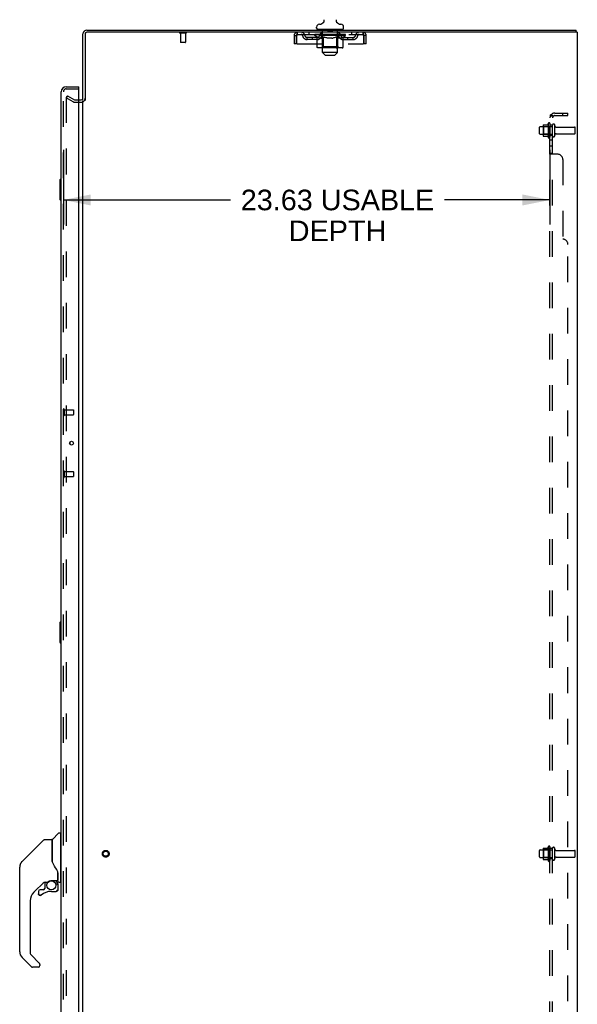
# Model space of a CAD drawing. Header units: inches. Extents: x 0 to 227, y 0 to 147.
# Tile 22 of 26: x 128 to 155, y 48 to 96. Entities that reach past the tile are written whole.
import ezdxf

# ---------------------------------------------------------------- set-up
doc = ezdxf.new("R2010")
doc.units = ezdxf.units.IN
doc.header["$LTSCALE"] = 12.466667
doc.header["$MEASUREMENT"] = 0
doc.linetypes.add('HIDDEN', pattern=[0.2, 0.1, -0.1])
doc.layers.get('0').update_dxf_attribs({"linetype": 'CONTINUOUS'})
for name, color, linetype in [('DEFAULT_2', 8, 'HIDDEN'), ('DIMENSIONS', 7, 'CONTINUOUS'), ('DOOR_ASSEMBLY', 7, 'CONTINUOUS'), ('SUBPANEL', 7, 'CONTINUOUS')]:
    doc.layers.add(name, color=color, linetype=linetype)
doc.styles.get("Standard").update_dxf_attribs({"font": 'arial.ttf'})
doc.dimstyles.new('DIMSTYLE_1', dxfattribs={"dimtxt": 1, "dimasz": 1.333333, "dimexe": 0.09, "dimexo": 0.07, "dimgap": 0.0375, "dimtad": 0, "dimtih": 1, "dimtoh": 1, "dimzin": 4, "dimdsep": 46, "dimtxsty": 'Standard', "dimblk": '_FILLED', "dimblk1": '_FILLED', "dimblk2": '_FILLED', "dimcen": 0.09, "dimadec": 3, "dimazin": 1, "dimtfac": 1, "dimtdec": 3, "dimtofl": 0, "dimtmove": 0, "dimatfit": 3, "dimldrblk": '_FILLED', "dimfxl": 0, "dimtolj": 1, "dimtzin": 4, "dimarcsym": 0})

# ---------------------------------------------------------------- blocks, each defined once
blk = doc.blocks.new('_FILLED')
at = {"color": 0, "linetype": 'ByBlock'}
blk.add_solid([(0, 0), (-1, 0.2), (-1, -0.2)], dxfattribs=at)
blk = doc.blocks.new('*D2')
at = {"layer": 'DIMENSIONS', "color": 2, "linetype": 'Continuous'}
for p, q in [((130.279, 89.32), (130.279, 85.678)), ((153.904, 89.32), (153.904, 85.678)), ((130.279, 86.878), (138.4, 86.878)), ((153.904, 86.878), (148.783, 86.878))]:
    blk.add_line(p, q, dxfattribs=at)
at = {"layer": 'DIMENSIONS', "color": 2, "linetype": 'Continuous', "xscale": 1.3333333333, "yscale": 1.3333333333, "zscale": 1.3333333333, "rotation": 180}
blk.add_blockref('_FILLED', (130.279, 86.878), dxfattribs=at)
at = {"layer": 'DIMENSIONS', "color": 2, "linetype": 'Continuous', "xscale": 1.3333333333, "yscale": 1.3333333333, "zscale": 1.3333333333}
blk.add_blockref('_FILLED', (153.904, 86.878), dxfattribs=at)
at = {"layer": 'DIMENSIONS', "color": 2, "linetype": 'Continuous', "insert": (143.592, 87.378), "char_height": 1, "width": 9.3829, "attachment_point": 2, "line_spacing_factor": 0.9}
blk.add_mtext('23.63 USABLE\\PDEPTH', dxfattribs=at)

msp = doc.modelspace()

# ---------------------------------------------------------------- linework, layer by layer
at = {"color": 7, "linetype": 'Continuous'}
for p, q in [((142.578, 95.218), (142.578, 95.273)), ((142.638, 95.128), (142.638, 95.158)), ((143.828, 95.158), (142.638, 95.158)), ((142.876, 95.472), (142.872, 95.47)), ((143.828, 95.128), (143.828, 95.158)), ((143.888, 95.218), (143.888, 95.273)), ((155.181, 95.024), (155.181, 95.128))]:
    msp.add_line(p, q, dxfattribs=at)
at = {"color": 3, "linetype": 'Continuous'}
for p, q in [((131.233, 91.711), (131.233, 94.939)), ((131.337, 94.934), (131.337, 91.71)), ((131.422, 95.128), (155.181, 95.128)), ((155.233, 95.024), (131.427, 95.024)), ((155.233, 95.024), (155.233, 11.232)), ((131.029, 91.732), (131.148, 91.732)), ((131.233, 18.576), (131.233, 91.68))]:
    msp.add_line(p, q, dxfattribs=at)
at = {"color": 7, "linetype": 'Continuous'}
for points in [[(143.595, 95.47), (143.591, 95.472), (143.587, 95.476), (143.583, 95.479), (143.579, 95.482), (143.576, 95.486), (143.572, 95.49), (143.569, 95.494), (143.566, 95.498), (143.563, 95.502), (143.56, 95.506), (143.557, 95.51), (143.555, 95.515), (143.552, 95.519), (143.55, 95.524), (143.548, 95.528), (143.546, 95.533), (143.544, 95.538), (143.543, 95.543), (143.542, 95.548), (143.54, 95.553), (143.539, 95.558), (143.539, 95.563), (143.538, 95.568), (143.537, 95.573), (143.537, 95.578), (143.537, 95.583), (143.537, 95.588), (143.537, 95.593), (143.538, 95.598), (143.539, 95.603), (143.539, 95.608), (143.54, 95.613), (143.542, 95.618), (143.543, 95.623), (143.545, 95.628), (143.546, 95.632)], [(142.921, 95.632), (142.922, 95.628), (142.924, 95.623), (142.925, 95.618), (142.926, 95.613), (142.927, 95.608), (142.928, 95.603), (142.929, 95.598), (142.929, 95.593), (142.929, 95.588), (142.93, 95.583), (142.929, 95.578), (142.929, 95.573), (142.929, 95.568), (142.928, 95.563), (142.927, 95.558), (142.926, 95.553), (142.925, 95.548), (142.924, 95.543), (142.922, 95.538), (142.92, 95.533), (142.919, 95.528), (142.917, 95.524), (142.914, 95.519), (142.912, 95.515), (142.909, 95.51), (142.907, 95.506), (142.904, 95.502), (142.901, 95.498), (142.898, 95.494), (142.894, 95.49), (142.891, 95.486), (142.887, 95.483), (142.884, 95.479), (142.88, 95.476), (142.876, 95.472)]]:
    msp.add_lwpolyline(points, dxfattribs=at)
for centre, radius, start, end in [((142.718, 95.273), 0.14, 92.9727, 180), ((142.638, 95.218), 0.06, 180, 270), ((142.696, 95.712), 0.3, 272.9727, 320.1837), ((143.771, 95.712), 0.3, 219.8182, 267.0273), ((143.748, 95.273), 0.14, 0, 87.0273), ((143.828, 95.218), 0.06, 270, 360), ((131.422, 94.939), 0.085, 90, 180)]:
    msp.add_arc(centre, radius, start, end, dxfattribs=at)
at = {"color": 3, "linetype": 'Continuous'}
for centre, radius, start, end in [((131.422, 94.939), 0.189, 90, 180), ((131.427, 94.934), 0.09, 90, 180), ((131.148, 91.817), 0.085, 270, 360)]:
    msp.add_arc(centre, radius, start, end, dxfattribs=at)
at = {"layer": 'DEFAULT_2', "color": 8, "linetype": 'HIDDEN'}
for p, q in [((136.229, 94.981), (135.945, 94.981)), ((135.963, 94.981), (135.963, 94.534)), ((136.211, 94.981), (136.211, 94.534)), ((141.483, 94.857), (141.483, 94.461)), ((141.483, 94.857), (141.587, 94.857)), ((141.587, 94.857), (141.587, 94.461)), ((141.617, 94.461), (141.617, 94.857)), ((141.65, 94.92), (141.65, 95.024)), ((141.65, 94.92), (144.816, 94.92)), ((142.119, 94.669), (142.119, 94.773)), ((142.602, 94.773), (142.119, 94.773)), ((142.202, 95.024), (142.202, 94.92)), ((142.369, 94.669), (142.369, 94.773)), ((142.49, 94.865), (142.49, 94.92)), ((142.598, 94.79), (142.49, 94.865)), ((143.977, 94.865), (142.49, 94.865)), ((142.501, 94.912), (142.501, 94.92)), ((142.512, 94.908), (142.512, 94.912)), ((142.512, 94.908), (143.955, 94.908)), ((142.522, 94.908), (142.522, 94.912)), ((142.523, 94.908), (142.523, 94.912)), ((142.535, 94.912), (142.535, 94.92)), ((142.554, 94.908), (142.554, 94.912)), ((142.556, 94.908), (142.556, 94.912)), ((142.589, 94.912), (142.589, 94.92)), ((142.598, 94.31), (142.598, 94.79)), ((142.598, 94.79), (142.618, 94.776)), ((142.607, 94.908), (142.607, 94.912)), ((142.61, 94.908), (142.61, 94.912)), ((142.637, 94.765), (142.617, 94.776)), ((142.846, 94.912), (142.618, 94.912)), ((142.657, 94.755), (142.637, 94.765)), ((142.676, 94.746), (142.656, 94.755)), ((142.664, 94.912), (142.664, 94.92)), ((142.665, 94.908), (142.665, 94.912)), ((142.666, 94.908), (142.666, 94.912)), ((142.669, 94.908), (142.669, 94.912)), ((142.695, 94.74), (142.676, 94.746)), ((142.678, 94.908), (142.678, 94.912)), ((142.679, 94.908), (142.679, 94.912)), ((142.683, 94.908), (142.683, 94.912)), ((142.686, 94.908), (142.686, 94.913)), ((142.69, 94.908), (142.69, 94.912)), ((142.714, 94.735), (142.695, 94.74)), ((142.709, 94.908), (142.709, 94.912)), ((142.799, 94.735), (142.714, 94.735)), ((142.727, 94.908), (142.727, 94.912)), ((142.73, 94.908), (142.73, 94.915)), ((142.755, 94.912), (142.755, 94.92)), ((142.755, 94.908), (142.755, 94.912)), ((142.767, 94.908), (142.767, 94.912)), ((142.772, 94.908), (142.772, 94.912)), ((142.78, 94.908), (142.78, 94.912)), ((142.796, 94.92), (142.796, 95.024)), ((142.796, 94.908), (142.796, 94.917)), ((142.799, 94.735), (142.818, 94.74)), ((142.816, 94.908), (142.816, 94.912)), ((142.838, 94.746), (142.818, 94.74)), ((142.819, 94.908), (142.819, 94.912)), ((142.857, 94.755), (142.837, 94.746)), ((142.846, 94.908), (142.846, 94.912)), ((142.876, 94.765), (142.856, 94.755)), ((142.925, 94.912), (142.859, 94.912)), ((142.862, 94.912), (142.862, 94.92)), ((142.867, 94.313), (142.867, 94.862)), ((142.868, 94.038), (142.868, 95.128)), ((142.87, 94.908), (142.87, 94.912)), ((142.875, 94.908), (142.875, 94.912)), ((142.896, 94.776), (142.876, 94.765)), ((142.882, 94.908), (142.882, 94.918)), ((142.89, 94.908), (142.89, 94.912)), ((142.915, 94.79), (142.895, 94.776)), ((142.901, 94.908), (142.901, 94.912)), ((142.915, 94.31), (142.915, 94.79)), ((142.915, 94.79), (142.956, 94.776)), ((142.925, 94.908), (142.925, 94.912)), ((143.012, 94.912), (142.95, 94.912)), ((142.995, 94.765), (142.955, 94.776)), ((142.974, 94.908), (142.974, 94.912)), ((142.979, 94.912), (142.979, 94.92)), ((142.983, 94.908), (142.983, 94.912)), ((142.986, 94.908), (142.986, 94.919)), ((142.99, 94.908), (142.99, 94.912)), ((143.034, 94.755), (142.994, 94.765)), ((142.999, 94.908), (142.999, 94.912)), ((143.012, 94.908), (143.012, 94.912)), ((143.072, 94.746), (143.033, 94.755)), ((143.107, 94.912), (143.049, 94.912)), ((143.065, 94.908), (143.065, 94.912)), ((143.11, 94.74), (143.071, 94.746)), ((143.099, 94.912), (143.233, 94.92)), ((143.104, 94.912), (143.104, 94.92)), ((143.105, 94.92), (143.104, 94.92)), ((143.105, 94.912), (143.105, 94.92)), ((143.105, 94.908), (143.105, 94.912)), ((143.107, 94.908), (143.107, 94.912)), ((143.11, 94.908), (143.11, 94.912)), ((143.148, 94.735), (143.11, 94.74)), ((143.111, 94.908), (143.111, 94.912)), ((143.128, 95.148), (143.128, 95.068)), ((143.328, 95.058), (143.138, 95.058)), ((143.319, 94.735), (143.148, 94.735)), ((143.205, 94.912), (143.154, 94.912)), ((143.162, 94.908), (143.162, 94.912)), ((143.205, 94.908), (143.205, 94.912)), ((143.23, 94.912), (143.23, 94.912)), ((143.23, 94.908), (143.23, 94.912)), ((143.23, 94.908), (143.23, 94.912)), ((143.233, 94.912), (143.233, 94.92)), ((143.233, 94.92), (143.368, 94.912)), ((143.236, 94.908), (143.236, 94.912)), ((143.236, 94.912), (143.237, 94.912)), ((143.237, 94.908), (143.237, 94.912)), ((143.262, 94.908), (143.262, 94.912)), ((143.262, 94.912), (143.312, 94.912)), ((143.304, 94.908), (143.304, 94.912)), ((143.319, 94.735), (143.357, 94.74)), ((143.338, 95.148), (143.338, 95.068)), ((143.355, 94.908), (143.355, 94.912)), ((143.357, 94.908), (143.357, 94.912)), ((143.395, 94.746), (143.357, 94.74)), ((143.36, 94.908), (143.36, 94.912)), ((143.36, 94.912), (143.417, 94.912)), ((143.362, 94.912), (143.362, 94.92)), ((143.362, 94.912), (143.362, 94.92)), ((143.362, 94.92), (143.362, 94.92)), ((143.362, 94.908), (143.362, 94.912)), ((143.434, 94.755), (143.395, 94.746)), ((143.401, 94.908), (143.401, 94.912)), ((143.472, 94.765), (143.433, 94.755)), ((143.454, 94.908), (143.454, 94.912)), ((143.454, 94.912), (143.517, 94.912)), ((143.468, 94.908), (143.468, 94.912)), ((143.511, 94.776), (143.472, 94.765)), ((143.477, 94.908), (143.477, 94.912)), ((143.48, 94.908), (143.48, 94.919)), ((143.483, 94.908), (143.483, 94.912)), ((143.488, 94.912), (143.488, 94.92)), ((143.493, 94.908), (143.493, 94.912)), ((143.551, 94.79), (143.511, 94.776)), ((143.542, 94.908), (143.542, 94.912)), ((143.542, 94.912), (143.608, 94.912)), ((143.551, 94.31), (143.551, 94.79)), ((143.551, 94.79), (143.571, 94.776)), ((143.566, 94.908), (143.566, 94.912)), ((143.591, 94.765), (143.571, 94.776)), ((143.577, 94.908), (143.577, 94.912)), ((143.585, 94.908), (143.585, 94.918)), ((143.591, 94.908), (143.591, 94.912)), ((143.61, 94.755), (143.591, 94.765)), ((143.597, 94.908), (143.597, 94.912)), ((143.598, 94.038), (143.598, 95.128)), ((143.599, 94.313), (143.599, 94.862)), ((143.605, 94.912), (143.605, 94.92)), ((143.629, 94.746), (143.61, 94.755)), ((143.62, 94.908), (143.62, 94.912)), ((143.62, 94.912), (143.977, 94.912)), ((143.648, 94.74), (143.629, 94.746)), ((143.648, 94.908), (143.648, 94.912)), ((143.667, 94.735), (143.648, 94.74)), ((143.65, 94.908), (143.65, 94.912)), ((143.753, 94.735), (143.667, 94.735)), ((143.671, 94.92), (143.671, 95.024)), ((143.671, 94.908), (143.671, 94.917)), ((143.687, 94.908), (143.687, 94.912)), ((143.695, 94.908), (143.695, 94.912)), ((143.7, 94.908), (143.7, 94.912)), ((143.711, 94.912), (143.711, 94.92)), ((143.711, 94.908), (143.711, 94.912)), ((143.737, 94.908), (143.737, 94.915)), ((143.739, 94.908), (143.739, 94.912)), ((143.753, 94.735), (143.772, 94.74)), ((143.758, 94.908), (143.758, 94.912)), ((143.791, 94.746), (143.772, 94.74)), ((143.777, 94.908), (143.777, 94.912)), ((143.781, 94.908), (143.781, 94.913)), ((143.784, 94.908), (143.784, 94.912)), ((143.788, 94.908), (143.788, 94.912)), ((143.788, 94.908), (143.788, 94.912)), ((143.81, 94.755), (143.791, 94.746)), ((143.798, 94.908), (143.798, 94.912)), ((143.801, 94.908), (143.801, 94.912)), ((143.802, 94.908), (143.802, 94.912)), ((143.803, 94.912), (143.803, 94.92)), ((143.83, 94.765), (143.81, 94.755)), ((143.849, 94.776), (143.829, 94.765)), ((143.835, 94.916), (143.976, 94.917)), ((143.835, 94.912), (143.835, 94.916)), ((143.869, 94.79), (143.849, 94.776)), ((143.857, 94.908), (143.857, 94.912)), ((143.86, 94.908), (143.86, 94.912)), ((143.865, 94.773), (144.348, 94.773)), ((143.869, 94.79), (143.977, 94.865)), ((143.869, 94.31), (143.869, 94.79)), ((143.877, 94.912), (143.877, 94.92)), ((143.91, 94.908), (143.91, 94.912)), ((143.913, 94.908), (143.913, 94.912)), ((143.932, 94.912), (143.932, 94.92)), ((143.943, 94.908), (143.943, 94.912)), ((143.945, 94.908), (143.945, 94.912)), ((143.955, 94.908), (143.955, 94.912)), ((143.966, 94.912), (143.966, 94.92)), ((143.976, 94.912), (143.976, 94.917)), ((143.977, 94.865), (143.977, 94.912)), ((144.098, 94.669), (144.098, 94.773)), ((144.265, 95.024), (144.265, 94.92)), ((144.348, 94.669), (144.348, 94.773)), ((144.816, 95.024), (144.816, 94.92)), ((144.849, 94.857), (144.849, 94.461)), ((144.879, 94.461), (144.879, 94.857)), ((144.983, 94.857), (144.879, 94.857)), ((144.983, 94.461), (144.983, 94.857)), ((136.201, 94.524), (135.973, 94.524)), ((141.587, 94.461), (141.483, 94.461)), ((141.617, 94.461), (144.849, 94.461)), ((142.602, 94.669), (142.119, 94.669)), ((143.819, 94.267), (142.648, 94.267)), ((142.867, 94.313), (142.821, 94.267)), ((143.599, 94.313), (142.867, 94.313)), ((142.929, 94.272), (142.926, 94.275)), ((142.935, 94.268), (142.932, 94.269)), ((142.938, 94.267), (142.935, 94.268)), ((142.941, 94.267), (142.938, 94.267)), ((143.599, 94.313), (143.646, 94.267)), ((143.865, 94.669), (144.348, 94.669)), ((144.983, 94.461), (144.879, 94.461)), ((142.998, 93.908), (142.868, 94.038)), ((143.598, 94.038), (142.868, 94.038)), ((142.998, 93.908), (143.468, 93.908)), ((143.468, 93.908), (143.598, 94.038)), ((130.473, 91.932), (130.421, 91.842)), ((130.421, 91.862), (130.421, 18.393)), ((130.761, 91.646), (130.421, 91.842)), ((130.473, 91.932), (130.813, 91.736)), ((130.829, 91.732), (131.029, 91.732)), ((130.829, 91.628), (131.148, 91.628)), ((153.404, 90.095), (153.404, 90.41)), ((153.434, 90.44), (154.029, 90.44)), ((153.568, 90.508), (153.568, 89.997)), ((153.588, 90.436), (153.568, 90.456)), ((153.579, 90.53), (153.806, 90.53)), ((153.588, 90.436), (153.588, 90.069)), ((153.884, 90.436), (153.588, 90.436)), ((153.834, 89.897), (153.834, 90.609)), ((153.884, 90.436), (153.904, 90.456)), ((153.884, 90.436), (153.884, 90.069)), ((153.904, 90.587), (153.904, 89.919)), ((154.029, 89.995), (154.029, 90.51)), ((154.139, 89.995), (154.139, 90.51)), ((154.202, 90.418), (155.099, 90.418)), ((155.129, 90.118), (155.129, 90.388)), ((153.434, 90.065), (154.029, 90.065)), ((153.588, 90.069), (153.568, 90.049)), ((153.579, 89.975), (153.806, 89.975)), ((153.884, 90.069), (153.588, 90.069)), ((153.884, 90.069), (153.904, 90.049)), ((154.202, 90.088), (155.099, 90.088)), ((153.834, 54.772), (153.834, 55.484)), ((153.404, 54.97), (153.404, 55.285)), ((153.434, 55.315), (154.029, 55.315)), ((153.568, 55.383), (153.568, 54.872)), ((153.588, 55.311), (153.568, 55.331)), ((153.579, 55.405), (153.806, 55.405)), ((153.884, 55.311), (153.588, 55.311)), ((153.588, 55.311), (153.588, 54.944)), ((153.884, 55.311), (153.904, 55.331)), ((153.884, 55.311), (153.884, 54.944)), ((153.904, 55.462), (153.904, 54.794)), ((154.029, 54.87), (154.029, 55.385)), ((154.139, 54.87), (154.139, 55.385)), ((154.202, 55.293), (155.099, 55.293)), ((155.129, 54.993), (155.129, 55.263)), ((153.434, 54.94), (154.029, 54.94)), ((153.588, 54.944), (153.568, 54.924)), ((153.579, 54.85), (153.806, 54.85)), ((153.884, 54.944), (153.588, 54.944)), ((153.884, 54.944), (153.904, 54.924)), ((154.202, 54.963), (155.099, 54.963))]:
    msp.add_line(p, q, dxfattribs=at)
for points in [[(141.617, 94.857), (141.62, 94.876), (141.622, 94.894), (141.624, 94.912), (141.627, 94.929), (141.629, 94.946), (141.631, 94.961), (141.634, 94.975), (141.636, 94.987), (141.639, 94.998), (141.641, 95.007), (141.643, 95.014), (141.646, 95.02), (141.648, 95.023), (141.65, 95.024)], [(141.617, 94.857), (141.62, 94.864), (141.622, 94.871), (141.624, 94.878), (141.627, 94.884), (141.629, 94.89), (141.631, 94.896), (141.634, 94.901), (141.636, 94.906), (141.639, 94.91), (141.641, 94.914), (141.643, 94.916), (141.646, 94.918), (141.648, 94.919), (141.65, 94.92)], [(144.816, 95.024), (144.819, 95.023), (144.821, 95.02), (144.823, 95.014), (144.826, 95.007), (144.828, 94.998), (144.83, 94.987), (144.833, 94.975), (144.835, 94.961), (144.838, 94.946), (144.84, 94.929), (144.842, 94.912), (144.845, 94.894), (144.847, 94.876), (144.849, 94.857)], [(144.816, 94.92), (144.819, 94.919), (144.821, 94.918), (144.823, 94.916), (144.826, 94.914), (144.828, 94.91), (144.83, 94.906), (144.833, 94.901), (144.835, 94.896), (144.838, 94.89), (144.84, 94.884), (144.842, 94.878), (144.845, 94.871), (144.847, 94.864), (144.849, 94.857)], [(142.648, 94.267), (142.642, 94.267), (142.636, 94.268), (142.63, 94.269), (142.624, 94.272), (142.619, 94.275), (142.614, 94.278), (142.609, 94.282), (142.605, 94.287), (142.602, 94.292), (142.6, 94.298), (142.598, 94.304), (142.598, 94.31)], [(142.917, 94.298), (142.916, 94.304), (142.915, 94.31)], [(142.918, 94.292), (142.917, 94.298), (142.916, 94.304), (142.915, 94.31)], [(142.932, 94.269), (142.929, 94.272), (142.926, 94.275), (142.924, 94.278), (142.921, 94.282), (142.919, 94.287), (142.918, 94.292)], [(142.924, 94.278), (142.921, 94.282), (142.919, 94.287)], [(143.526, 94.267), (143.529, 94.267), (143.532, 94.268), (143.535, 94.269), (143.538, 94.272), (143.541, 94.275), (143.543, 94.278), (143.545, 94.282), (143.547, 94.287), (143.549, 94.292), (143.55, 94.298), (143.551, 94.304), (143.551, 94.31)], [(143.819, 94.267), (143.825, 94.267), (143.831, 94.268), (143.837, 94.269), (143.842, 94.272), (143.848, 94.275), (143.853, 94.278), (143.857, 94.282), (143.861, 94.287), (143.865, 94.292), (143.867, 94.298), (143.868, 94.304), (143.869, 94.31)], [(130.438, 91.882), (130.436, 91.882), (130.434, 91.882), (130.433, 91.881), (130.431, 91.88), (130.429, 91.879), (130.427, 91.878), (130.426, 91.877), (130.425, 91.875), (130.423, 91.873), (130.423, 91.871), (130.422, 91.869), (130.421, 91.867), (130.421, 91.865), (130.421, 91.862)], [(130.446, 91.88), (130.444, 91.881), (130.442, 91.882), (130.44, 91.882), (130.438, 91.882), (130.438, 91.882)]]:
    msp.add_lwpolyline(points, dxfattribs=at)
for radius in [0.164, 0.124]:
    msp.add_circle((132.337, 55.128), radius, dxfattribs=at)
for centre, radius, start, end in [((142.838, 95.128), 0.03, 0, 90), ((143.118, 95.148), 0.01, 0, 90), ((143.348, 95.148), 0.01, 90, 180), ((143.628, 95.128), 0.03, 90, 180), ((135.945, 95.002), 0.0215, 90, 270), ((136.229, 95.002), 0.0215, 270, 90), ((141.65, 94.857), 0.167, 90, 180), ((141.65, 94.857), 0.063, 90, 180), ((141.83, 94.857), 0.167, 8.0716, 90), ((141.83, 94.857), 0.0625, 7.9863, 90), ((142.119, 94.898), 0.229, 187.9863, 270), ((142.119, 94.898), 0.125, 188.0716, 270), ((142.602, 94.898), 0.125, 270, 351.9284), ((142.602, 94.898), 0.229, 270, 352.0137), ((142.891, 94.857), 0.167, 90, 171.9284), ((142.821, 94.862), 0.0466, 0, 90), ((142.89, 94.857), 0.0625, 90, 172.0137), ((143.138, 95.068), 0.01, 180, 270), ((143.328, 95.068), 0.01, 270, 360), ((143.576, 94.857), 0.167, 8.0716, 90), ((143.576, 94.857), 0.0625, 7.9863, 90), ((143.646, 94.862), 0.0466, 90, 180), ((143.865, 94.898), 0.229, 187.9863, 270), ((143.865, 94.898), 0.125, 188.0716, 270), ((144.348, 94.898), 0.125, 270, 351.9284), ((144.348, 94.898), 0.229, 270, 352.0137), ((144.637, 94.857), 0.167, 90, 171.9284), ((144.637, 94.857), 0.0625, 90, 172.0137), ((144.816, 94.857), 0.167, 0, 90), ((144.816, 94.857), 0.063, 0, 90), ((135.973, 94.534), 0.01, 180, 270), ((136.201, 94.534), 0.01, 270, 360), ((131.148, 91.817), 0.189, 270, 360), ((130.829, 91.765), 0.137, 240, 270), ((130.829, 91.765), 0.033, 240, 270), ((153.434, 90.41), 0.03, 90, 180), ((153.71, 90.508), 0.141, 174.7919, 180), ((153.579, 90.52), 0.01, 90, 174.8062), ((153.788, 90.54), 0.01, 270, 336.0321), ((154.434, 90.253), 0.698, 149.3369, 156.0321), ((153.866, 90.587), 0.0384, 0, 145.5503), ((154.084, 90.51), 0.055, 360, 180), ((154.202, 90.48), 0.0625, 180, 270), ((155.099, 90.388), 0.03, 360, 90), ((153.434, 90.095), 0.03, 180, 270), ((153.71, 89.997), 0.141, 180, 185.2081), ((153.579, 89.985), 0.01, 185.1938, 270), ((153.788, 89.965), 0.01, 23.9679, 90), ((154.434, 90.253), 0.698, 203.9679, 210.6631), ((153.866, 89.919), 0.0384, 214.4497, 360), ((154.084, 89.995), 0.055, 180, 0), ((154.202, 90.025), 0.0625, 90, 180), ((155.099, 90.118), 0.03, 270, 0), ((154.434, 55.128), 0.698, 149.3369, 156.0321), ((153.866, 55.462), 0.0384, 0, 145.5503), ((153.434, 55.285), 0.03, 90, 180), ((153.71, 55.383), 0.141, 174.7919, 180), ((153.579, 55.395), 0.01, 90, 174.8062), ((153.788, 55.415), 0.01, 270, 336.0321), ((154.084, 55.385), 0.055, 360, 180), ((154.202, 55.355), 0.0625, 180, 270), ((155.099, 55.263), 0.03, 360, 90), ((155.099, 54.993), 0.03, 270, 0), ((153.434, 54.97), 0.03, 180, 270), ((153.71, 54.872), 0.141, 180, 185.2081), ((153.579, 54.86), 0.01, 185.1938, 270), ((153.788, 54.84), 0.01, 23.9679, 90), ((154.434, 55.128), 0.698, 203.9679, 210.6631), ((153.866, 54.794), 0.0384, 214.4497, 360), ((154.084, 54.87), 0.055, 180, 0), ((154.202, 54.9), 0.0625, 90, 180)]:
    msp.add_arc(centre, radius, start, end, dxfattribs=at)
for centre, major_axis, ratio, start_param, end_param in [((143.233, 94.92), (0.743, 0.008), 0.059247, 2.966439, 3.140971), ((142.467, 94.906), (0.232, 0), 0.060167, 0.426548, 1.470503), ((143.233, 94.92), (0.744, 0), 0.060167, 3.141593, 3.316126), ((142.467, 94.898), (0.232, 0.002), 0.059247, 1.374323, 1.469882), ((143.233, 94.92), (0.743, 0.015), 0.056515, 2.79136, 2.965893), ((142.518, 94.906), (0.232, -0.002), 0.059247, 0.601702, 1.645657), ((142.438, 94.906), (0.232, 0.002), 0.059247, 0.251393, 1.295349), ((143.233, 94.92), (0.743, -0.008), 0.059247, -2.966439, -2.791906), ((142.518, 94.898), (0.232, 0), 0.060167, 1.549477, 1.645036), ((142.438, 94.898), (0.232, 0.005), 0.056515, 1.199244, 1.294804), ((142.522, 94.901), (0.192, 0.002), 0.059247, 1.051627, 1.625044), ((142.499, 94.901), (0.192, 0.004), 0.056515, 0.876548, 1.449966), ((142.567, 94.901), (0.192, 0), 0.060167, 1.226781, 1.800198), ((143.233, 94.92), (0.743, 0.022), 0.052059, 2.616423, 2.790956), ((142.592, 94.906), (0.232, -0.005), 0.056515, 0.77678, 1.820736), ((142.434, 94.906), (0.232, 0.005), 0.056515, 0.076315, 1.120271), ((143.233, 94.92), (0.743, -0.015), 0.056515, -2.79136, -2.616827), ((142.592, 94.898), (0.232, -0.002), 0.059247, 1.724631, 1.82019), ((142.434, 94.898), (0.232, 0.007), 0.052059, 1.024308, 1.119867), ((142.498, 94.901), (0.192, 0.006), 0.052059, 0.701611, 1.275029), ((142.632, 94.901), (0.192, -0.002), 0.059247, 1.401935, 1.975352), ((143.233, 94.92), (0.743, 0.029), 0.046022, 2.441677, 2.61621), ((142.685, 94.906), (0.232, -0.007), 0.052059, 0.951717, 1.995673), ((142.454, 94.906), (0.232, 0.007), 0.052059, -0.098622, 0.945334), ((143.233, 94.92), (0.743, -0.022), 0.052059, -2.616423, -2.441891), ((142.685, 94.898), (0.232, -0.005), 0.056515, 1.899709, 1.995269), ((142.454, 94.898), (0.232, 0.009), 0.046022, 0.849561, 0.945121), ((142.52, 94.901), (0.192, 0.007), 0.046022, 0.526865, 1.100283), ((142.715, 94.901), (0.192, -0.004), 0.056515, 1.577013, 2.150431), ((143.233, 94.92), (0.743, 0.034), 0.038593, 2.267147, 2.44168), ((142.794, 94.906), (0.232, -0.009), 0.046022, 1.126463, 2.170419), ((142.498, 94.906), (0.232, 0.009), 0.046022, -0.273368, 0.770588), ((143.233, 94.92), (0.743, -0.029), 0.046022, -2.441677, -2.267144), ((142.794, 94.898), (0.232, -0.007), 0.052059, 2.074646, 2.170205), ((142.498, 94.898), (0.232, 0.011), 0.038593, 0.675031, 0.77059), ((142.563, 94.901), (0.192, 0.009), 0.038593, 0.352335, 0.925752), ((142.814, 94.901), (0.192, -0.006), 0.052059, 1.75195, 2.325367), ((142.917, 94.906), (0.232, -0.011), 0.038593, 1.300994, 2.344949), ((143.233, 94.92), (0.743, 0.039), 0.030002, 2.09283, 2.267363), ((142.564, 94.906), (0.232, 0.011), 0.038593, -0.447899, 0.596057), ((143.233, 94.92), (0.743, -0.034), 0.038593, -2.267147, -2.092614), ((142.917, 94.898), (0.232, -0.009), 0.046022, 2.249392, 2.344952), ((142.564, 94.898), (0.232, 0.012), 0.030002, 0.500714, 0.596274), ((142.627, 94.901), (0.192, 0.01), 0.030002, 0.178018, 0.751436), ((142.926, 94.901), (0.192, -0.007), 0.046022, 1.926696, 2.500114), ((142.65, 94.906), (0.232, 0.012), 0.030002, -0.622215, 0.421741), ((143.05, 94.906), (0.232, -0.012), 0.030002, 1.47531, 2.519266), ((143.233, 94.92), (0.743, 0.042), 0.020513, 1.918702, 2.093235), ((143.233, 94.92), (0.743, -0.039), 0.030002, -2.09283, -1.918297), ((143.05, 94.898), (0.232, -0.011), 0.038593, 2.423923, 2.519482), ((142.65, 94.898), (0.232, 0.013), 0.020513, 0.326586, 0.422146), ((142.709, 94.901), (0.192, 0.011), 0.020513, 0.00389, 0.577307), ((143.047, 94.901), (0.192, -0.009), 0.038593, 2.101227, 2.674644), ((142.754, 94.906), (0.232, 0.013), 0.020513, -0.796343, 0.247613), ((143.188, 94.906), (0.232, -0.013), 0.020513, 1.649438, 2.693394), ((143.233, 94.92), (0.743, 0.044), 0.010411, 1.744712, 1.919245), ((143.233, 94.92), (0.743, -0.042), 0.020513, -1.918702, -1.744169), ((143.188, 94.898), (0.232, -0.012), 0.030002, 2.598239, 2.693799), ((142.754, 94.898), (0.232, 0.014), 0.010411, 0.152596, 0.248156), ((142.807, 94.901), (0.192, 0.011), 0.010411, 6.113086, 6.686503), ((143.174, 94.901), (0.192, -0.01), 0.030002, 2.275543, 2.848961), ((142.873, 94.906), (0.232, 0.014), 0.010411, -0.970333, -0.000837), ((143.327, 94.906), (0.232, -0.014), 0.010411, 1.823428, 2.867384), ((143.233, 94.92), (0.743, -0.044), 0.010411, -1.744712, -1.570179), ((143.327, 94.898), (0.232, -0.013), 0.020513, 2.772368, 2.867927), ((143.302, 94.901), (0.192, -0.011), 0.020513, 2.449671, 3.023089), ((143.139, 94.906), (0.232, 0.014), 0.010411, 0.274209, 1.318165), ((143.038, 94.901), (0.192, 0.011), 0.010411, -0.000452, 0.517932), ((143.003, 94.898), (0.232, 0.014), 0.010411, 0.099676, 0.195236), ((143.233, 94.92), (0.743, 0.044), 0.010411, -1.571413, -1.39688), ((143.464, 94.898), (0.232, -0.014), 0.010411, 2.946357, 3.041917), ((143.429, 94.901), (0.192, -0.011), 0.010411, 2.623661, 3.142044), ((143.279, 94.906), (0.232, 0.013), 0.020513, 0.448199, 1.492154), ((143.165, 94.901), (0.192, 0.011), 0.020513, 0.118504, 0.691921), ((143.139, 94.898), (0.232, 0.013), 0.020513, 0.273666, 0.369225), ((143.594, 94.906), (0.232, -0.014), 0.010411, -3.140756, -2.17126), ((143.233, 94.92), (0.743, 0.042), 0.020513, -1.397424, -1.222891), ((143.233, 94.92), (0.743, -0.044), 0.010411, 1.222347, 1.39688), ((143.417, 94.906), (0.232, 0.012), 0.030002, 0.622327, 1.666283), ((143.293, 94.901), (0.192, 0.01), 0.030002, 0.292632, 0.86605), ((143.66, 94.901), (0.192, -0.011), 0.010411, 2.738275, 3.311692), ((143.712, 94.906), (0.232, -0.013), 0.020513, 2.89398, 3.937936), ((143.279, 94.898), (0.232, 0.012), 0.030002, 0.447794, 0.543354), ((143.712, 94.898), (0.232, -0.014), 0.010411, 2.893437, 2.988996), ((143.549, 94.906), (0.232, 0.011), 0.038593, 0.796643, 1.840599), ((143.233, 94.92), (0.743, 0.039), 0.030002, -1.223295, -1.048762), ((143.233, 94.92), (0.743, -0.042), 0.020513, 1.048358, 1.222891), ((143.42, 94.901), (0.192, 0.009), 0.038593, 0.466948, 1.040366), ((143.758, 94.901), (0.192, -0.011), 0.020513, 2.564285, 3.137703), ((143.816, 94.906), (0.232, -0.012), 0.030002, 2.719852, 3.763807), ((143.672, 94.906), (0.232, 0.009), 0.046022, 0.971174, 2.01513), ((143.417, 94.898), (0.232, 0.011), 0.038593, 0.62211, 0.71767), ((143.816, 94.898), (0.232, -0.013), 0.020513, 2.719447, 2.815007), ((143.233, 94.92), (0.743, 0.034), 0.038593, -1.048979, -0.874446), ((143.233, 94.92), (0.743, -0.039), 0.030002, 0.874229, 1.048762), ((143.541, 94.901), (0.192, 0.007), 0.046022, 0.641479, 1.214897), ((143.782, 94.906), (0.232, 0.007), 0.052059, 1.14592, 2.189876), ((143.84, 94.901), (0.192, -0.01), 0.030002, 2.390157, 2.963574), ((143.903, 94.906), (0.232, -0.011), 0.038593, 2.545535, 3.589491), ((143.653, 94.901), (0.192, 0.006), 0.052059, 0.816225, 1.389643), ((143.549, 94.898), (0.232, 0.009), 0.046022, 0.796641, 0.892201), ((143.903, 94.898), (0.232, -0.012), 0.030002, 2.545319, 2.640878), ((143.875, 94.906), (0.232, 0.005), 0.056515, 1.320857, 2.364813), ((143.233, 94.92), (0.743, 0.029), 0.046022, -0.874448, -0.699915), ((143.233, 94.92), (0.743, -0.034), 0.038593, 0.699913, 0.874446), ((143.969, 94.906), (0.232, -0.009), 0.046022, 2.371005, 3.41496), ((143.903, 94.901), (0.192, -0.009), 0.038593, 2.21584, 2.789258), ((143.752, 94.901), (0.192, 0.004), 0.056515, 0.991162, 1.564579), ((143.948, 94.906), (0.232, 0.002), 0.059247, 1.495935, 2.539891), ((144.013, 94.906), (0.232, -0.007), 0.052059, 2.196258, 3.240214), ((143.947, 94.901), (0.192, -0.007), 0.046022, 2.04131, 2.614727), ((143.672, 94.898), (0.232, 0.007), 0.052059, 0.971387, 1.066947), ((143.969, 94.898), (0.232, -0.011), 0.038593, 2.371002, 2.466562), ((144, 94.906), (0.232, 0), 0.060167, 2.360678, 2.715045), ((144.033, 94.906), (0.232, -0.005), 0.056515, 2.021322, 3.065278), ((143.835, 94.901), (0.192, 0.002), 0.059247, 1.16624, 1.739658), ((143.233, 94.92), (0.743, 0.022), 0.052059, -0.699702, -0.525169), ((143.233, 94.92), (0.743, -0.029), 0.046022, 0.525382, 0.699915), ((144.028, 94.906), (0.232, -0.002), 0.059247, 1.846243, 2.890199), ((143.968, 94.901), (0.192, -0.006), 0.052059, 1.866564, 2.439981), ((143.9, 94.901), (0.192, 0), 0.060167, 1.341394, 1.914812), ((143.967, 94.901), (0.192, -0.004), 0.056515, 1.691627, 2.265045), ((143.944, 94.901), (0.192, -0.002), 0.059247, 1.516549, 2.089966), ((143.782, 94.898), (0.232, 0.005), 0.056515, 1.146324, 1.241883), ((144.013, 94.898), (0.232, -0.009), 0.046022, 2.196472, 2.292031), ((143.233, 94.92), (0.743, 0.015), 0.056515, -0.524765, -0.350233), ((143.233, 94.92), (0.743, -0.022), 0.052059, 0.350636, 0.525169), ((144, 94.898), (0.232, -0.002), 0.059247, 1.76727, 1.979233), ((143.875, 94.898), (0.232, 0.002), 0.059247, 1.321402, 1.416962), ((144.033, 94.898), (0.232, -0.007), 0.052059, 2.021726, 2.117285), ((143.233, 94.92), (0.743, 0.008), 0.059247, -0.349687, -0.175154), ((143.233, 94.92), (0.743, -0.015), 0.056515, 0.1757, 0.350233), ((143.948, 94.898), (0.232, 0), 0.060167, 1.496556, 1.592116), ((144.028, 94.898), (0.232, -0.005), 0.056515, 1.846789, 1.942348), ((143.233, 94.92), (0.743, -0.008), 0.059247, 6.276097, 6.458339), ((143.233, 94.92), (0.744, 0), 0.060167, -0.174533, -0.057527)]:
    msp.add_ellipse(centre, major_axis=major_axis, ratio=ratio, start_param=start_param, end_param=end_param, dxfattribs=at)
at = {"layer": 'DOOR_ASSEMBLY', "color": 3, "linetype": 'Continuous'}
for p, q in [((130.422, 92.378), (131.029, 92.378)), ((130.175, 18.124), (130.175, 92.131)), ((131.029, 18.002), (131.029, 92.254))]:
    msp.add_line(p, q, dxfattribs=at)
at = {"layer": 'DOOR_ASSEMBLY', "color": 7, "linetype": 'Continuous'}
for p, q in [((131.029, 92.274), (131.029, 92.378)), ((131.029, 92.274), (131.009, 92.274)), ((130.115, 87.863), (130.115, 86.893)), ((130.175, 87.878), (130.13, 87.878)), ((130.162, 87.778), (130.162, 86.978)), ((130.13, 86.878), (130.175, 86.878)), ((130.599, 75.12), (130.599, 75.01)), ((130.115, 66.363), (130.115, 65.393)), ((130.175, 66.378), (130.13, 66.378)), ((130.162, 66.278), (130.162, 65.478)), ((130.13, 65.378), (130.175, 65.378)), ((129.751, 55.825), (130.046, 56.12)), ((130.128, 56.132), (130.074, 56.132)), ((130.136, 56.124), (130.136, 53.758)), ((130.136, 56.073), (130.175, 56.073)), ((129.318, 55.794), (128.275, 54.751)), ((129.373, 55.817), (129.727, 55.817)), ((129.734, 55.809), (129.734, 54.765)), ((129.742, 54.753), (129.742, 55.805)), ((128.275, 54.75), (128.58, 55.056)), ((128.58, 55.056), (128.58, 55.056)), ((128.175, 54.58), (128.167, 54.55)), ((128.175, 54.58), (128.173, 54.575)), ((128.208, 54.661), (128.208, 54.661)), ((129.754, 54.72), (129.735, 54.774)), ((129.783, 54.655), (129.754, 54.72)), ((128.16, 50.37), (128.16, 54.473)), ((130.01, 54.196), (130.009, 54.22)), ((130.01, 54.196), (130.01, 53.841)), ((130.018, 54.196), (130.018, 54.198)), ((130.018, 54.193), (130.018, 54.196)), ((130.018, 54.19), (130.018, 54.193)), ((130.018, 53.789), (130.018, 54.19)), ((129.34, 53.749), (128.844, 53.254)), ((129.384, 53.746), (129.384, 53.463)), ((129.422, 53.75), (129.498, 53.75)), ((129.695, 53.821), (129.99, 53.821)), ((129.891, 53.821), (129.956, 53.756)), ((129.951, 53.751), (129.948, 53.748)), ((130.003, 53.617), (130.012, 53.617)), ((130.014, 53.617), (130.014, 53.379)), ((130.057, 53.75), (130.128, 53.75)), ((130.136, 53.809), (130.175, 53.809)), ((129.069, 53.3), (129.069, 53.181)), ((129.071, 53.173), (129.071, 53.181)), ((129.08, 53.181), (129.071, 53.181)), ((129.148, 53.104), (129.139, 53.105)), ((129.3, 53.379), (129.148, 53.379)), ((129.157, 53.105), (129.148, 53.104)), ((129.165, 53.106), (129.157, 53.105)), ((129.174, 53.109), (129.165, 53.106)), ((129.182, 53.112), (129.174, 53.109)), ((129.189, 53.117), (129.182, 53.112)), ((129.197, 53.122), (129.189, 53.117)), ((129.381, 53.454), (129.309, 53.383)), ((129.699, 53.3), (129.935, 53.3)), ((130.012, 53.379), (130.003, 53.379)), ((128.671, 52.836), (128.671, 50.284)), ((128.694, 50.228), (129.126, 49.797)), ((128.727, 49.639), (128.275, 50.091)), ((129.144, 49.755), (129.144, 49.695)), ((129.065, 49.616), (128.783, 49.616))]:
    msp.add_line(p, q, dxfattribs=at)
at = {"layer": 'DOOR_ASSEMBLY', "color": 8, "linetype": 'HIDDEN'}
for p, q in [((130.279, 18.124), (130.279, 92.131)), ((130.422, 92.274), (131.009, 92.274)), ((130.322, 76.707), (130.322, 76.423)), ((130.322, 76.689), (130.769, 76.689)), ((130.779, 76.679), (130.779, 76.451)), ((130.322, 76.441), (130.769, 76.441)), ((130.322, 73.707), (130.322, 73.423)), ((130.322, 73.689), (130.769, 73.689)), ((130.779, 73.679), (130.779, 73.451)), ((130.322, 73.441), (130.769, 73.441))]:
    msp.add_line(p, q, dxfattribs=at)
at = {"layer": 'DOOR_ASSEMBLY', "color": 7, "linetype": 'Continuous'}
for points in [[(130.16, 87.814), (130.161, 87.808), (130.161, 87.802), (130.162, 87.796), (130.162, 87.79), (130.162, 87.784), (130.162, 87.778)], [(130.162, 86.978), (130.162, 86.972), (130.162, 86.965), (130.162, 86.959), (130.161, 86.953), (130.161, 86.947), (130.16, 86.942)], [(130.16, 66.314), (130.161, 66.308), (130.161, 66.302), (130.162, 66.296), (130.162, 66.29), (130.162, 66.284), (130.162, 66.278)], [(130.162, 65.478), (130.162, 65.472), (130.162, 65.465), (130.162, 65.459), (130.161, 65.453), (130.161, 65.447), (130.16, 65.442)], [(129.318, 55.794), (129.325, 55.8), (129.334, 55.806), (129.343, 55.811), (129.353, 55.814), (129.363, 55.816), (129.373, 55.817)], [(128.275, 54.75), (128.254, 54.728), (128.228, 54.694), (128.206, 54.658), (128.188, 54.62), (128.175, 54.58)], [(129.734, 54.934), (129.735, 54.935), (129.735, 54.937), (129.736, 54.938), (129.738, 54.939), (129.741, 54.941), (129.742, 54.941)], [(129.957, 54.367), (129.906, 54.44), (129.857, 54.517), (129.817, 54.588), (129.783, 54.655)], [(130.009, 54.22), (130.004, 54.254), (129.995, 54.289), (129.983, 54.321), (129.968, 54.35), (129.957, 54.367)], [(130.01, 54.151), (130.01, 54.15), (130.012, 54.147), (130.013, 54.143), (130.013, 54.139)], [(130.013, 54.139), (130.015, 54.133), (130.016, 54.126), (130.017, 54.12), (130.017, 54.113), (130.018, 54.107), (130.018, 54.1)], [(129.499, 53.75), (129.504, 53.751), (129.507, 53.752), (129.51, 53.753), (129.513, 53.754), (129.516, 53.756), (129.519, 53.758), (129.522, 53.76), (129.525, 53.762), (129.533, 53.767)], [(129.533, 53.767), (129.538, 53.77), (129.543, 53.773), (129.549, 53.777), (129.555, 53.781), (129.561, 53.785), (129.569, 53.789), (129.577, 53.793), (129.585, 53.797), (129.594, 53.801), (129.604, 53.805), (129.615, 53.808), (129.626, 53.812), (129.638, 53.815), (129.651, 53.817), (129.664, 53.819), (129.677, 53.821), (129.691, 53.821), (129.695, 53.821)], [(130.003, 53.617), (130.002, 53.631), (130, 53.646), (129.998, 53.66), (129.994, 53.674), (129.989, 53.688), (129.982, 53.701), (129.975, 53.714), (129.967, 53.726), (129.958, 53.737), (129.948, 53.748)], [(129.955, 53.754), (129.955, 53.754), (129.954, 53.754), (129.954, 53.753), (129.953, 53.753), (129.951, 53.751)], [(129.955, 53.754), (129.965, 53.743), (129.974, 53.731), (129.983, 53.718), (129.99, 53.705), (129.997, 53.691), (130.002, 53.677), (130.006, 53.662), (130.009, 53.647), (130.011, 53.632), (130.012, 53.617)], [(129.139, 53.105), (129.131, 53.106), (129.122, 53.109), (129.114, 53.112), (129.107, 53.116), (129.1, 53.121), (129.093, 53.127), (129.088, 53.133), (129.083, 53.14), (129.079, 53.148), (129.075, 53.156), (129.073, 53.164), (129.071, 53.173)], [(129.08, 53.181), (129.08, 53.173), (129.081, 53.166), (129.084, 53.158), (129.087, 53.151), (129.09, 53.145), (129.095, 53.139), (129.1, 53.133), (129.106, 53.128), (129.112, 53.123), (129.119, 53.12), (129.126, 53.117), (129.133, 53.115), (129.141, 53.114), (129.148, 53.113), (129.156, 53.114), (129.163, 53.115), (129.171, 53.117), (129.178, 53.12), (129.185, 53.124), (129.191, 53.129)], [(130.012, 53.379), (130.011, 53.371), (130.01, 53.362), (130.007, 53.354), (130.004, 53.346), (130, 53.338), (129.995, 53.332), (129.989, 53.325), (129.983, 53.319), (129.976, 53.314), (129.968, 53.31), (129.96, 53.307), (129.952, 53.305), (129.944, 53.303), (129.935, 53.303)], [(129.935, 53.312), (129.943, 53.312), (129.95, 53.313), (129.957, 53.315), (129.964, 53.318), (129.971, 53.322), (129.977, 53.326), (129.983, 53.331), (129.988, 53.337), (129.992, 53.343), (129.996, 53.35), (129.999, 53.357), (130.001, 53.364), (130.002, 53.372), (130.003, 53.379)], [(129.935, 53.312), (129.935, 53.31), (129.935, 53.307)], [(129.935, 53.307), (129.935, 53.305), (129.935, 53.304), (129.935, 53.303), (129.935, 53.303), (129.935, 53.303)], [(129.131, 49.792), (129.13, 49.793), (129.129, 49.794), (129.128, 49.794), (129.128, 49.795), (129.127, 49.796), (129.126, 49.797)]]:
    msp.add_lwpolyline(points, dxfattribs=at)
at = {"layer": 'DOOR_ASSEMBLY', "color": 3, "linetype": 'Continuous'}
msp.add_circle((130.675, 75.065), 0.0938, dxfattribs=at)
at = {"layer": 'DOOR_ASSEMBLY', "color": 7, "linetype": 'Continuous'}
msp.add_circle((129.699, 53.596), 0.217, dxfattribs=at)
at = {"layer": 'DOOR_ASSEMBLY', "color": 3, "linetype": 'Continuous'}
for centre, radius, start, end in [((130.422, 92.131), 0.246, 90, 180), ((131.009, 92.254), 0.02, 0, 90)]:
    msp.add_arc(centre, radius, start, end, dxfattribs=at)
at = {"layer": 'DOOR_ASSEMBLY', "color": 8, "linetype": 'HIDDEN'}
for centre, radius, start, end in [((130.422, 92.131), 0.142, 90, 180), ((130.301, 76.707), 0.0215, 0, 180), ((130.769, 76.679), 0.01, 0, 90), ((130.301, 76.423), 0.0215, 180, 360), ((130.769, 76.451), 0.01, 270, 360), ((130.301, 73.707), 0.0215, 0, 180), ((130.769, 73.679), 0.01, 0, 90), ((130.301, 73.423), 0.0215, 180, 360), ((130.769, 73.451), 0.01, 270, 360)]:
    msp.add_arc(centre, radius, start, end, dxfattribs=at)
at = {"layer": 'DOOR_ASSEMBLY', "color": 7, "linetype": 'Continuous'}
for centre, radius, start, end in [((130.339, 91.988), 0.26, 87.3726, 90), ((130.13, 87.863), 0.015, 90, 180), ((130.16, 87.863), 0.015, 0, 90), ((130.13, 86.893), 0.015, 180, 270), ((130.16, 86.893), 0.015, 270, 360), ((130.13, 66.363), 0.015, 90, 180), ((130.16, 66.363), 0.015, 0, 90), ((130.13, 65.393), 0.015, 180, 270), ((130.16, 65.393), 0.015, 270, 360), ((130.074, 56.092), 0.0394, 90, 135), ((130.128, 56.124), 0.00787, 0, 90), ((129.727, 55.809), 0.00787, 0, 90), ((129.754, 55.635), 0.0197, 180, 233.006), ((129.772, 55.805), 0.0295, 135, 180), ((128.553, 54.473), 0.394, 168.7096, 180), ((128.553, 54.473), 0.394, 135, 167.3768), ((129.422, 53.553), 0.197, 90, 129.3806), ((129.817, 53.617), 0.197, 0, 45), ((129.99, 53.841), 0.0197, 270, 360), ((130.057, 53.789), 0.0394, 180, 270), ((130.128, 53.758), 0.00787, 270, 360), ((129.262, 52.836), 0.591, 135, 180), ((129.148, 53.3), 0.0787, 90, 180), ((129.148, 53.181), 0.0787, 180, 309.5212), ((129.699, 52.513), 0.787, 90, 129.5212), ((129.3, 53.391), 0.0118, 270, 315), ((129.372, 53.463), 0.0118, 315, 360), ((129.935, 53.379), 0.0787, 270, 360), ((128.553, 50.37), 0.394, 180, 225), ((128.75, 50.284), 0.0787, 180, 225), ((129.085, 49.755), 0.0591, 0, 38.8674), ((128.783, 49.695), 0.0787, 225, 270), ((129.065, 49.695), 0.0787, 270, 360)]:
    msp.add_arc(centre, radius, start, end, dxfattribs=at)
at = {"layer": 'SUBPANEL', "color": 8, "linetype": 'HIDDEN'}
for p, q in [((153.904, 19.284), (153.904, 90.972)), ((154.029, 90.972), (153.904, 90.972)), ((153.958, 91.01), (154.055, 90.931)), ((154.029, 19.284), (154.029, 90.972)), ((154.141, 91.097), (154.779, 91.097)), ((154.141, 90.972), (154.779, 90.972)), ((154.529, 90.972), (154.529, 91.097)), ((154.779, 90.972), (154.779, 91.097)), ((154.029, 90.503), (153.904, 90.503)), ((154.029, 90.003), (153.904, 90.003)), ((154.029, 89.775), (153.904, 89.775)), ((154.029, 89.494), (153.904, 89.494)), ((154.029, 89.132), (153.904, 89.132)), ((153.927, 89.112), (153.924, 89.114)), ((154.279, 89.097), (153.958, 89.097)), ((154.055, 89.1), (154.055, 89.102)), ((154.055, 89.097), (154.055, 89.098)), ((154.529, 88.847), (154.529, 84.972)), ((154.779, 25.534), (154.779, 84.722)), ((154.029, 55.378), (153.904, 55.378)), ((154.029, 54.878), (153.904, 54.878))]:
    msp.add_line(p, q, dxfattribs=at)
for points in [[(153.927, 90.992), (153.924, 90.99), (153.92, 90.989), (153.917, 90.987), (153.915, 90.986), (153.912, 90.984), (153.91, 90.982), (153.908, 90.98), (153.906, 90.978), (153.905, 90.976), (153.905, 90.975), (153.904, 90.973), (153.904, 90.972)], [(153.958, 91.01), (153.956, 91.008), (153.954, 91.006), (153.951, 91.004), (153.948, 91.002), (153.945, 91), (153.941, 90.998), (153.938, 90.997), (153.934, 90.995), (153.927, 90.992)], [(153.973, 90.972), (153.972, 90.972), (153.971, 90.972), (153.971, 90.972), (153.97, 90.972), (153.97, 90.972), (153.97, 90.972), (153.97, 90.972)], [(153.97, 90.972), (153.97, 90.972), (153.97, 90.972), (153.97, 90.972), (153.97, 90.972), (153.97, 90.972), (153.97, 90.972), (153.971, 90.972), (153.971, 90.971), (153.972, 90.971), (153.973, 90.971), (153.973, 90.971), (153.974, 90.971), (153.975, 90.971), (153.975, 90.971), (153.976, 90.971), (153.977, 90.971), (153.977, 90.97), (153.978, 90.97), (153.979, 90.97), (153.979, 90.97), (153.98, 90.97), (153.981, 90.97), (153.982, 90.969), (153.982, 90.969), (153.983, 90.969), (153.984, 90.969), (153.985, 90.969), (153.985, 90.969), (153.986, 90.968), (153.987, 90.968), (153.988, 90.968), (153.989, 90.968), (153.99, 90.967), (153.99, 90.967), (153.991, 90.967), (153.992, 90.967), (153.993, 90.966), (153.994, 90.966), (153.995, 90.966), (153.996, 90.966), (153.996, 90.965), (153.997, 90.965), (153.998, 90.965), (153.999, 90.964), (154, 90.964), (154.001, 90.964), (154.002, 90.963), (154.003, 90.963), (154.004, 90.963), (154.005, 90.962), (154.006, 90.962), (154.007, 90.961), (154.008, 90.961), (154.009, 90.961), (154.01, 90.96), (154.011, 90.96), (154.012, 90.959), (154.013, 90.959), (154.014, 90.959), (154.015, 90.958), (154.016, 90.958), (154.017, 90.957), (154.018, 90.957), (154.018, 90.957), (154.019, 90.956), (154.02, 90.956), (154.021, 90.955), (154.022, 90.955), (154.023, 90.955), (154.023, 90.954), (154.024, 90.954), (154.025, 90.953), (154.026, 90.953), (154.026, 90.953), (154.027, 90.952), (154.028, 90.952), (154.028, 90.952), (154.029, 90.951), (154.03, 90.951), (154.03, 90.951), (154.031, 90.95), (154.031, 90.95), (154.032, 90.95), (154.032, 90.949), (154.033, 90.949), (154.033, 90.949), (154.033, 90.949), (154.033, 90.949)], [(154.044, 90.948), (154.042, 90.95), (154.04, 90.952), (154.038, 90.955), (154.036, 90.957), (154.034, 90.959), (154.033, 90.962), (154.032, 90.964), (154.031, 90.966), (154.03, 90.968), (154.029, 90.97), (154.029, 90.972)], [(154.033, 90.949), (154.033, 90.949), (154.033, 90.949), (154.033, 90.949), (154.033, 90.949), (154.033, 90.949), (154.032, 90.949), (154.032, 90.95), (154.032, 90.95), (154.031, 90.95), (154.031, 90.951), (154.03, 90.951), (154.03, 90.951)], [(154.055, 90.931), (154.055, 90.931), (154.055, 90.932), (154.055, 90.933), (154.055, 90.934), (154.055, 90.935), (154.054, 90.936), (154.053, 90.938), (154.052, 90.939), (154.05, 90.941), (154.049, 90.942), (154.047, 90.944), (154.044, 90.948)], [(153.924, 89.114), (153.92, 89.115), (153.917, 89.117), (153.915, 89.118), (153.912, 89.12), (153.91, 89.122), (153.908, 89.124), (153.906, 89.126), (153.905, 89.127), (153.905, 89.129), (153.904, 89.131), (153.904, 89.132)], [(153.915, 89.118), (153.912, 89.12), (153.91, 89.122), (153.908, 89.124), (153.906, 89.126), (153.905, 89.127), (153.905, 89.129), (153.904, 89.131), (153.904, 89.132)], [(153.938, 89.108), (153.93, 89.111), (153.927, 89.112)], [(153.958, 89.097), (153.956, 89.098), (153.954, 89.1), (153.951, 89.101), (153.948, 89.103), (153.945, 89.104), (153.941, 89.106), (153.938, 89.108)], [(153.956, 89.098), (153.954, 89.1), (153.951, 89.101)], [(154.031, 89.128), (154.03, 89.129), (154.029, 89.131), (154.029, 89.132)], [(154.036, 89.122), (154.034, 89.123), (154.033, 89.125), (154.032, 89.126), (154.031, 89.128), (154.03, 89.129), (154.029, 89.131), (154.029, 89.132)], [(154.04, 89.119), (154.038, 89.12), (154.036, 89.122), (154.034, 89.123), (154.033, 89.125), (154.032, 89.126)], [(154.05, 89.111), (154.049, 89.112), (154.047, 89.114), (154.046, 89.115), (154.044, 89.116), (154.04, 89.119)], [(154.055, 89.097), (154.055, 89.098), (154.055, 89.1), (154.055, 89.102), (154.055, 89.103), (154.055, 89.105), (154.054, 89.106), (154.053, 89.108), (154.052, 89.109), (154.05, 89.111), (154.049, 89.112), (154.047, 89.114), (154.046, 89.115)], [(154.055, 89.103), (154.055, 89.105), (154.054, 89.106)]]:
    msp.add_lwpolyline(points, dxfattribs=at)
for centre, radius, start, end in [((154.141, 90.86), 0.237, 90, 180), ((154.141, 90.86), 0.112, 90, 180), ((154.279, 88.847), 0.25, 0, 90), ((154.529, 84.722), 0.25, 0, 90)]:
    msp.add_arc(centre, radius, start, end, dxfattribs=at)

# ---------------------------------------------------------------- dimensions: what is measured, and where the dimension line sits
at = {"layer": 'DIMENSIONS', "color": 2, "linetype": 'Continuous'}
dim = msp.add_linear_dim(base=(153.904319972, 86.878382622), p1=(130.279319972, 89.38951395), p2=(153.904319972, 89.38951395), text='<> USABLE\\PDEPTH', dimstyle='DIMSTYLE_1', dxfattribs=at)
dim.commit()
dim.dimension.update_dxf_attribs({"geometry": '*D2', "text_midpoint": (143.591720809, 86.128382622), "dimtype": 160})

doc.saveas('drawing.dxf')
